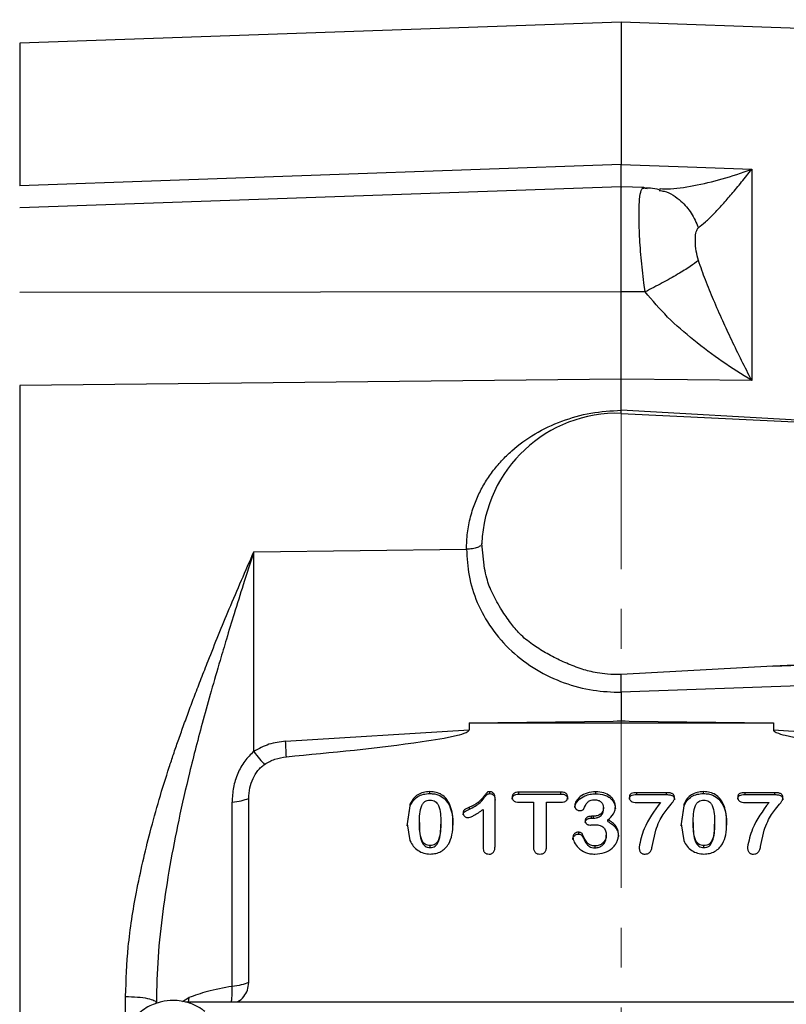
# Model space of a CAD drawing. Header units: inches. Extents: x 0.6 to 16.3, y 0.2 to 11.5.
# Tile 5 of 16: x 3.5 to 5.5, y 6.5 to 9. Entities that reach past the tile are written whole.
import ezdxf

# ---------------------------------------------------------------- set-up
doc = ezdxf.new("R2010")
doc.units = ezdxf.units.IN
doc.header["$MEASUREMENT"] = 0
doc.linetypes.add('CENTERX2', pattern=[0.8, 0.5, -0.1, 0.1, -0.1])
doc.styles.add('SLDTEXTSTYLE0', font='TXT', dxfattribs={"width": 0.75})
doc.dimstyles.new('SLDDIMSTYLE1', dxfattribs={"dimtxt": 0.137795, "dimasz": 0.14, "dimexe": 0, "dimexo": 0.0625, "dimgap": 0.034449, "dimtad": 0, "dimtih": 1, "dimtoh": 1, "dimdec": 1, "dimlfac": 1.5, "dimrnd": 1e-09, "dimzin": 12, "dimdsep": 46, "dimtxsty": 'SLDTEXTSTYLE0', "dimblk1": 'CLOSED', "dimblk2": 'CLOSED', "dimsah": 1, "dimcen": 0.09, "dimadec": 0, "dimazin": 3, "dimtfac": 1, "dimtdec": 1, "dimtofl": 0, "dimtmove": 0, "dimatfit": 3, "dimldrblk": 'CLOSED', "dimfxl": 0, "dimfrac": 2, "dimtolj": 1, "dimtzin": 12, "dimarcsym": 0})
doc.dimstyles.new('SLDDIMSTYLE3', dxfattribs={"dimtxt": 0.137795, "dimasz": 0.14, "dimexe": 0, "dimexo": 0.0625, "dimgap": 0.034449, "dimtad": 0, "dimdec": 1, "dimlfac": 1.5, "dimrnd": 1e-09, "dimzin": 12, "dimdsep": 46, "dimtxsty": 'SLDTEXTSTYLE0', "dimblk1": 'CLOSED', "dimblk2": 'CLOSED', "dimsah": 1, "dimcen": 0.09, "dimadec": 0, "dimazin": 3, "dimtfac": 1, "dimtdec": 1, "dimtofl": 0, "dimtmove": 0, "dimatfit": 3, "dimldrblk": 'CLOSED', "dimfxl": 0, "dimfrac": 2, "dimtolj": 1, "dimtzin": 12, "dimarcsym": 0})

# ---------------------------------------------------------------- blocks, each defined once
blk = doc.blocks.new('_Closed')
at = {"color": 0, "linetype": 'ByBlock', "lineweight": -2}
for p, q in [((-1, 0.166667), (0, 0)), ((-1, 0.166667), (-1, -0.166667)), ((0, 0), (-1, -0.166667)), ((0, 0), (-1, 0))]:
    blk.add_line(p, q, dxfattribs=at)
blk = doc.blocks.new('_D_7')
at = {"color": 7, "linetype": 'Continuous', "lineweight": 0}
for p, q in [((6.5046, 10.0651), (6.4626, 10.0651)), ((6.4626, 10.0651), (6.4626, 9.8464)), ((6.81, 10.0651), (6.852, 10.0651)), ((6.852, 10.0651), (6.852, 9.8464)), ((5.0542, 9.7581), (5.0542, 9.906)), ((8.8595, 8.4378), (8.8595, 9.906)), ((5.0542, 9.8667), (6.3418, 9.8667)), ((8.8595, 9.8667), (6.9729, 9.8667)), ((6.4626, 9.8464), (6.5046, 9.8464)), ((6.852, 9.8464), (6.81, 9.8464))]:
    blk.add_line(p, q, dxfattribs=at)
at = {"color": 7, "linetype": 'Continuous', "lineweight": 18, "xscale": 0.14, "yscale": 0.14}
for p, rotation in [((5.0542, 9.8667), 180.0000020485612), ((8.8595, 9.8667), 2.048561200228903e-06)]:
    blk.add_blockref('_Closed', p, dxfattribs=dict(at, rotation=rotation))
at = {"color": 7, "linetype": 'Continuous', "lineweight": 18, "char_height": 0.1378, "attachment_point": 1, "style": 'SLDTEXTSTYLE0'}
for s, insert in [('145', (6.5046, 10.024)), ('5.7', (6.5301, 9.8178))]:
    blk.add_mtext(s, dxfattribs=dict(at, insert=insert))
blk = doc.blocks.new('_D_8')
at = {"color": 7, "linetype": 'Continuous', "lineweight": 0}
for p, q in [((6.0388, 9.5927), (5.9969, 9.5927)), ((5.9969, 9.5927), (5.9969, 9.3739)), ((6.3443, 9.5927), (6.3863, 9.5927)), ((6.3863, 9.5927), (6.3863, 9.3739)), ((8.0995, 8.4047), (8.0995, 9.4336)), ((5.0542, 9.3942), (5.876, 9.3942)), ((8.0995, 9.3942), (6.5071, 9.3942)), ((5.9969, 9.3739), (6.0388, 9.3739)), ((6.3863, 9.3739), (6.3443, 9.3739))]:
    blk.add_line(p, q, dxfattribs=at)
at = {"color": 7, "linetype": 'Continuous', "lineweight": 18, "xscale": 0.14, "yscale": 0.14, "rotation": 180.0000000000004}
blk.add_blockref('_Closed', (5.0542, 9.3942), dxfattribs=at)
at = {"color": 7, "linetype": 'Continuous', "lineweight": 18, "xscale": 0.14, "yscale": 0.14}
blk.add_blockref('_Closed', (8.0995, 9.3942), dxfattribs=at)
at = {"color": 7, "linetype": 'Continuous', "lineweight": 18, "char_height": 0.1378, "attachment_point": 1, "style": 'SLDTEXTSTYLE0'}
for s, insert in [('116', (6.0388, 9.5516)), ('4.6', (6.0643, 9.3454))]:
    blk.add_mtext(s, dxfattribs=dict(at, insert=insert))
blk = doc.blocks.new('_D_9')
at = {"color": 7, "linetype": 'Continuous', "lineweight": 0}
for p, q in [((4.1717, 9.5927), (4.1297, 9.5927)), ((4.1297, 9.5927), (4.1297, 9.3739)), ((4.3753, 9.5927), (4.4173, 9.5927)), ((4.4173, 9.5927), (4.4173, 9.3739)), ((3.3378, 8.9392), (3.3378, 9.4336)), ((3.3378, 9.3942), (4.0089, 9.3942)), ((5.0542, 9.3942), (4.5382, 9.3942)), ((4.1297, 9.3739), (4.1717, 9.3739)), ((4.4173, 9.3739), (4.3753, 9.3739))]:
    blk.add_line(p, q, dxfattribs=at)
at = {"color": 7, "linetype": 'Continuous', "lineweight": 18, "xscale": 0.14, "yscale": 0.14, "rotation": 180.000000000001}
blk.add_blockref('_Closed', (3.3378, 9.3942), dxfattribs=at)
at = {"color": 7, "linetype": 'Continuous', "lineweight": 18, "xscale": 0.14, "yscale": 0.14}
blk.add_blockref('_Closed', (5.0542, 9.3942), dxfattribs=at)
at = {"color": 7, "linetype": 'Continuous', "lineweight": 18, "char_height": 0.1378, "attachment_point": 1, "style": 'SLDTEXTSTYLE0'}
for s, insert in [('65', (4.1717, 9.5516)), ('2.6', (4.1463, 9.3454))]:
    blk.add_mtext(s, dxfattribs=dict(at, insert=insert))
blk = doc.blocks.new('_D_10')
at = {"color": 7, "linetype": 'Continuous', "lineweight": 0}
for p, q in [((2.8349, 10.0651), (2.7929, 10.0651)), ((2.7929, 10.0651), (2.7929, 9.8464)), ((3.1403, 10.0651), (3.1823, 10.0651)), ((3.1823, 10.0651), (3.1823, 9.8464)), ((1.5989, 7.284), (1.5989, 9.906)), ((5.0542, 9.7581), (5.0542, 9.906)), ((1.5989, 9.8667), (2.6721, 9.8667)), ((5.0542, 9.8667), (3.3032, 9.8667)), ((2.7929, 9.8464), (2.8349, 9.8464)), ((3.1823, 9.8464), (3.1403, 9.8464))]:
    blk.add_line(p, q, dxfattribs=at)
at = {"color": 7, "linetype": 'Continuous', "lineweight": 18, "xscale": 0.14, "yscale": 0.14, "rotation": 180.0000000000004}
blk.add_blockref('_Closed', (1.5989, 9.8667), dxfattribs=at)
at = {"color": 7, "linetype": 'Continuous', "lineweight": 18, "xscale": 0.14, "yscale": 0.14}
blk.add_blockref('_Closed', (5.0542, 9.8667), dxfattribs=at)
at = {"color": 7, "linetype": 'Continuous', "lineweight": 18, "char_height": 0.1378, "attachment_point": 1, "style": 'SLDTEXTSTYLE0'}
for s, insert in [('132', (2.8349, 10.024)), ('5.2', (2.8603, 9.8178))]:
    blk.add_mtext(s, dxfattribs=dict(at, insert=insert))

msp = doc.modelspace()

# ---------------------------------------------------------------- linework, layer by layer
at = {"color": 7, "linetype": 'CENTERX2', "lineweight": 18}
msp.add_line((5.0542, 3.6286), (5.0542, 9.7187), dxfattribs=at)
at = {"color": 7, "linetype": 'Continuous', "lineweight": 25}
for p, q in [((5.0542, 9.0005), (3.5445, 8.9478)), ((7.4153, 8.9181), (5.0542, 9.0005)), ((5.0542, 9.0005), (5.0542, 8.6431)), ((3.5445, 8.9478), (3.5445, 8.5901)), ((5.0542, 8.6431), (3.5445, 8.5901)), ((5.0542, 8.6431), (5.2208, 8.6373)), ((5.2208, 8.6373), (5.3817, 8.6317)), ((5.3817, 8.6317), (5.3817, 8.1013)), ((5.0542, 8.5877), (3.5445, 8.535)), ((5.111, 8.5857), (5.0542, 8.5877)), ((5.0542, 8.324), (5.0542, 8.5877)), ((5.1143, 8.5845), (5.111, 8.5857)), ((5.2463, 8.4834), (5.248, 8.4849)), ((5.1143, 8.3239), (5.111, 8.3468)), ((5.0542, 8.324), (3.5445, 8.3223)), ((5.1143, 8.3239), (5.0542, 8.324)), ((5.0542, 8.1048), (3.5445, 8.0888)), ((5.0542, 8.0271), (5.0542, 8.1048)), ((5.2208, 8.103), (5.0542, 8.1048)), ((5.3817, 8.1013), (5.2208, 8.103)), ((3.5445, 8.0888), (3.5445, 5.8056)), ((5.0541, 8.0193), (5.0542, 8.0271)), ((5.0542, 8.0191), (6.9008, 7.9288)), ((4.7044, 7.6925), (4.703, 7.6899)), ((4.711, 7.6299), (4.7044, 7.6926)), ((4.132, 7.6715), (4.6658, 7.6782)), ((4.132, 7.171), (4.132, 7.6715)), ((6.9008, 7.4564), (5.4346, 7.3847)), ((5.4346, 7.3847), (5.9756, 7.4044)), ((5.4346, 7.3847), (5.0539, 7.3639)), ((5.9763, 7.3528), (5.0542, 7.3192)), ((5.0542, 7.3192), (5.0542, 7.2483)), ((4.6723, 7.2426), (5.0343, 7.2471)), ((4.6723, 7.2426), (4.6723, 7.2249)), ((4.6723, 7.2426), (5.436, 7.2426)), ((5.0343, 7.2471), (5.0542, 7.2483)), ((5.0343, 7.2471), (5.0542, 7.2474)), ((5.0542, 7.2483), (5.074, 7.2471)), ((5.0542, 7.2474), (5.0542, 7.2483)), ((5.0542, 7.2474), (5.074, 7.2471)), ((5.074, 7.2471), (5.436, 7.2426)), ((5.436, 7.2426), (5.436, 7.2249)), ((4.2119, 7.1966), (4.6723, 7.2249)), ((5.436, 7.2249), (5.8964, 7.1966)), ((4.5738, 7.0653), (4.5738, 7.0701)), ((4.7246, 7.065), (4.7246, 7.0698)), ((4.9029, 7.0689), (4.7974, 7.0689)), ((4.7974, 7.0641), (4.7974, 7.0689)), ((4.9029, 7.0641), (4.9029, 7.0689)), ((4.9907, 7.0648), (4.9907, 7.0696)), ((5.1677, 7.0674), (5.0932, 7.0674)), ((5.0932, 7.0626), (5.0932, 7.0674)), ((5.1677, 7.0626), (5.1677, 7.0674)), ((5.2609, 7.0653), (5.2609, 7.0701)), ((5.4397, 7.0674), (5.3653, 7.0674)), ((5.3653, 7.0626), (5.3653, 7.0674)), ((5.4397, 7.0626), (5.4397, 7.0674)), ((4.0775, 6.5814), (4.0775, 7.0436)), ((4.1194, 6.591), (4.1194, 7.0532)), ((4.7376, 6.9343), (4.7376, 7.0538)), ((4.7974, 7.0641), (4.9029, 7.0641)), ((4.7974, 7.0433), (4.8336, 7.0433)), ((4.8336, 7.0433), (4.8336, 6.9321)), ((4.8667, 6.9321), (4.8667, 7.0433)), ((4.8667, 7.0433), (4.9029, 7.0433)), ((5.0932, 7.0626), (5.1677, 7.0626)), ((5.0932, 7.0429), (5.1531, 7.0429)), ((5.3653, 7.0626), (5.4397, 7.0626)), ((5.3653, 7.0429), (5.4251, 7.0429)), ((4.5247, 7.0393), (4.5173, 6.9892)), ((4.5173, 6.9844), (4.5247, 7.0345)), ((4.5247, 7.0345), (4.5247, 7.0393)), ((4.6232, 7.0349), (4.6232, 7.0396)), ((4.6733, 7.0259), (4.6733, 7.0307)), ((4.7073, 7.0252), (4.7073, 6.9302)), ((5.0096, 7.0253), (5.0096, 7.0301)), ((5.2118, 7.0393), (5.2044, 6.9892)), ((5.2044, 6.9844), (5.2118, 7.0345)), ((5.2118, 7.0345), (5.2118, 7.0393)), ((5.3103, 7.0349), (5.3103, 7.0396)), ((4.548, 6.9922), (4.548, 6.9874)), ((4.6011, 6.993), (4.6011, 6.9883)), ((4.9843, 7.0083), (4.9798, 7.0083)), ((4.9798, 7.0035), (4.9798, 7.0083)), ((4.9798, 7.0035), (4.9843, 7.0035)), ((4.9843, 7.0035), (4.9843, 7.0083)), ((5.0205, 6.9948), (5.0205, 6.9996)), ((5.2351, 6.9922), (5.2351, 6.9874)), ((5.2882, 6.993), (5.2882, 6.9883)), ((4.5173, 6.9892), (4.524, 6.9473)), ((4.9475, 6.9635), (4.9475, 6.9683)), ((5.132, 6.9321), (5.1407, 6.9731)), ((5.2044, 6.9892), (5.2111, 6.9473)), ((5.404, 6.9321), (5.4127, 6.9731)), ((4.9573, 6.9576), (4.9573, 6.9624)), ((5.0167, 6.9562), (5.0167, 6.9609)), ((4.5745, 6.9298), (4.5745, 6.9346)), ((4.9885, 6.929), (4.9885, 6.9338)), ((5.2616, 6.9298), (5.2616, 6.9346)), ((6.1476, 6.5421), (3.9606, 6.5421))]:
    msp.add_line(p, q, dxfattribs=at)
at = {"color": 8, "linetype": 'Continuous', "lineweight": 25}
for p, q in [((5.1143, 8.5845), (5.1197, 8.5836)), ((5.9639, 7.9746), (5.0542, 8.0271)), ((3.8103, 6.5038), (3.8103, 6.556)), ((3.9531, 6.5439), (3.9689, 6.5532)), ((3.9689, 6.5532), (3.9676, 6.5421))]:
    msp.add_line(p, q, dxfattribs=at)
at = {"color": 7, "linetype": 'Continuous', "lineweight": 25}
msp.add_arc((5.044, 7.6794), 0.3399, 88.286, 177.7792, dxfattribs=at)
for points, knots in [([(5.0542, 8.5863), (5.0542, 8.5862), (5.0542, 8.5856), (5.0542, 8.5946), (5.0542, 8.6128), (5.0542, 8.633), (5.0542, 8.6431)], [0, 0, 0, 0, 0.0793171, 0.3862007, 0.6930893, 1, 1, 1, 1]), ([(5.248, 8.4849), (5.2537, 8.4895), (5.2657, 8.499), (5.2863, 8.5193), (5.3084, 8.5429), (5.332, 8.57), (5.3564, 8.5993), (5.3733, 8.6209), (5.3817, 8.6317)], [0, 0, 0, 0, 0.1486331, 0.3078873, 0.4785515, 0.6434185, 0.8214681, 1, 1, 1, 1]), ([(5.111, 8.3468), (5.1085, 8.3679), (5.1033, 8.4113), (5.0997, 8.4712), (5.0985, 8.5214), (5.1, 8.558), (5.1038, 8.5815), (5.1086, 8.5843), (5.111, 8.5857)], [0, 0, 0, 0, 0.169429, 0.348501, 0.514024, 0.677625, 0.839536, 1, 1, 1, 1]), ([(5.1496, 8.5801), (5.1421, 8.5817), (5.1263, 8.5849), (5.1126, 8.5837), (5.1055, 8.583)], [0, 0, 0, 0, 0.479904, 1, 1, 1, 1]), ([(5.1537, 8.5818), (5.1516, 8.5816), (5.1487, 8.5813), (5.1493, 8.5808), (5.1494, 8.5807)], [0, 0, 0, 0, 0.74825, 1, 1, 1, 1]), ([(5.248, 8.4026), (5.2459, 8.4105), (5.2414, 8.428), (5.24, 8.4514), (5.2406, 8.4717), (5.2445, 8.4797), (5.2463, 8.4834)], [0, 0, 0, 0, 0.223044, 0.490182, 0.763245, 1, 1, 1, 1]), ([(5.248, 8.4026), (5.2417, 8.3978), (5.2291, 8.3881), (5.1968, 8.3683), (5.1578, 8.3462), (5.1288, 8.3314), (5.1143, 8.3239)], [0, 0, 0, 0, 0.2500574, 0.5, 0.7499426, 1, 1, 1, 1]), ([(5.3817, 8.1013), (5.3733, 8.1179), (5.3564, 8.1512), (5.332, 8.2013), (5.3084, 8.2519), (5.2863, 8.3021), (5.2657, 8.3522), (5.2537, 8.3862), (5.248, 8.4026)], [0, 0, 0, 0, 0.178529, 0.356578, 0.521448, 0.69211, 0.851366, 1, 1, 1, 1]), ([(5.0542, 8.1048), (5.0542, 8.1212), (5.0542, 8.1541), (5.0542, 8.2091), (5.0542, 8.2662), (5.0542, 8.3048), (5.0542, 8.324)], [0, 0, 0, 0, 0.250013, 0.500008, 0.749999, 1, 1, 1, 1]), ([(5.3817, 8.1013), (5.3569, 8.1169), (5.3076, 8.1481), (5.2365, 8.2013), (5.1698, 8.2583), (5.1325, 8.3024), (5.1143, 8.3239)], [0, 0, 0, 0, 0.257954, 0.513511, 0.761782, 1, 1, 1, 1]), ([(4.6658, 7.6782), (4.6663, 7.6919), (4.6673, 7.7192), (4.674, 7.7529), (4.6815, 7.7784), (4.6881, 7.7964), (4.6973, 7.8181), (4.711, 7.8441), (4.7307, 7.8732), (4.7534, 7.9005), (4.7875, 7.9338), (4.8368, 7.9696), (4.9044, 8.0014), (4.9779, 8.0222), (5.0287, 8.0255), (5.0542, 8.0271)], [0, 0, 0, 0, 0.072776, 0.145649, 0.183213, 0.215312, 0.248031, 0.309743, 0.372393, 0.434761, 0.497183, 0.622104, 0.748105, 0.873985, 1, 1, 1, 1]), ([(3.8103, 6.556), (3.8118, 6.5975), (3.8148, 6.6849), (3.837, 6.8232), (3.8716, 6.9741), (3.9056, 7.0886), (3.9307, 7.1643), (3.9424, 7.1983), (3.9553, 7.2344), (3.9692, 7.2725), (3.9842, 7.3126), (4.0004, 7.3547), (4.0289, 7.4274), (4.0725, 7.5344), (4.1114, 7.624), (4.132, 7.6715)], [0, 0, 0, 0, 0.106746, 0.224896, 0.355323, 0.498693, 0.527251, 0.557806, 0.590361, 0.62492, 0.661487, 0.700065, 0.740657, 0.862677, 1, 1, 1, 1]), ([(4.132, 7.6715), (4.1232, 7.6441), (4.1067, 7.5927), (4.0837, 7.5196), (4.0643, 7.4562), (4.045, 7.3917), (4.0254, 7.3241), (4.0052, 7.2516), (3.9871, 7.1832), (3.9661, 7.0996), (3.9435, 7.0008), (3.9207, 6.8846), (3.9029, 6.77), (3.8903, 6.655), (3.8884, 6.5786), (3.8875, 6.5404)], [0, 0, 0, 0, 0.077241, 0.14502, 0.203338, 0.252194, 0.321591, 0.38669, 0.447492, 0.503999, 0.608185, 0.706668, 0.80564, 0.902859, 1, 1, 1, 1]), ([(4.6658, 7.6782), (4.6671, 7.656), (4.6697, 7.6105), (4.6912, 7.543), (4.7271, 7.4784), (4.7775, 7.4209), (4.8396, 7.3744), (4.9092, 7.3416), (4.9816, 7.3221), (5.0304, 7.3201), (5.0542, 7.3192)], [0, 0, 0, 0, 0.11652, 0.239992, 0.368582, 0.499903, 0.63124, 0.759875, 0.883411, 1, 1, 1, 1]), ([(5.0539, 7.3636), (5.0424, 7.3638), (5.0223, 7.364), (4.9955, 7.3676), (4.9744, 7.3718), (4.9551, 7.3774), (4.9302, 7.3866), (4.899, 7.3998), (4.8639, 7.418), (4.8302, 7.4396), (4.7999, 7.4637), (4.7757, 7.494), (4.757, 7.5212), (4.7421, 7.5458), (4.7315, 7.5659), (4.7229, 7.5856), (4.7161, 7.607), (4.7128, 7.6218), (4.711, 7.6299)], [0, 0, 0, 0, 0.0710973, 0.1252294, 0.1676678, 0.2053636, 0.2503402, 0.3341288, 0.418068, 0.4996141, 0.5878342, 0.6639424, 0.7500812, 0.8032929, 0.8521346, 0.8991267, 0.9446831, 1, 1, 1, 1]), ([(5.0542, 7.3192), (5.0541, 7.323), (5.054, 7.3309), (5.0539, 7.3435), (5.0538, 7.3552), (5.0539, 7.3611), (5.0539, 7.3639)], [0, 0, 0, 0, 0.240908, 0.500322, 0.756906, 1, 1, 1, 1]), ([(4.2139, 7.1576), (4.3277, 7.1684), (4.4713, 7.182), (4.6216, 7.2056), (4.66, 7.2159), (4.6696, 7.2207), (4.6717, 7.223), (4.6723, 7.2241), (4.6723, 7.2246), (4.6723, 7.2249)], [0, 0, 0, 0, 0.73527, 0.927818, 0.977745, 0.991719, 0.996359, 0.998259, 1, 1, 1, 1]), ([(5.436, 7.2249), (5.436, 7.2246), (5.4361, 7.2241), (5.4366, 7.223), (5.4388, 7.2207), (5.4483, 7.2159), (5.4867, 7.2056), (5.637, 7.182), (5.7806, 7.1684), (5.8945, 7.1576)], [0, 0, 0, 0, 0.001741, 0.003641, 0.008281, 0.022255, 0.072182, 0.26473, 1, 1, 1, 1]), ([(4.2119, 7.1966), (4.1977, 7.1948), (4.1693, 7.1912), (4.1444, 7.1777), (4.132, 7.171)], [0, 0, 0, 0, 0.500024, 1, 1, 1, 1]), ([(4.132, 7.171), (4.124, 7.1631), (4.1074, 7.1469), (4.0908, 7.1153), (4.0796, 7.0803), (4.0782, 7.0559), (4.0775, 7.0436)], [0, 0, 0, 0, 0.231235, 0.47735, 0.734686, 1, 1, 1, 1]), ([(4.132, 7.171), (4.137, 7.1642), (4.1471, 7.1507), (4.1551, 7.1425), (4.1592, 7.1385)], [0, 0, 0, 0, 0.500116, 1, 1, 1, 1]), ([(4.1592, 7.1385), (4.1676, 7.1433), (4.1845, 7.1531), (4.2041, 7.1561), (4.2139, 7.1576)], [0, 0, 0, 0, 0.499962, 1, 1, 1, 1]), ([(4.1193, 7.0532), (4.1198, 7.0619), (4.1208, 7.079), (4.1291, 7.1027), (4.1395, 7.1201), (4.1488, 7.1302), (4.1542, 7.1349), (4.1571, 7.137), (4.1586, 7.1381), (4.159, 7.1384), (4.1592, 7.1385)], [0, 0, 0, 0, 0.272222, 0.530397, 0.77184, 0.886373, 0.943225, 0.985855, 0.995024, 1, 1, 1, 1]), ([(4.5738, 7.0701), (4.5683, 7.0697), (4.5578, 7.0691), (4.5434, 7.0628), (4.5317, 7.0528), (4.5271, 7.0439), (4.5247, 7.0393)], [0, 0, 0, 0, 0.259733, 0.500065, 0.740209, 1, 1, 1, 1]), ([(4.5247, 7.0345), (4.5271, 7.0391), (4.5317, 7.048), (4.5434, 7.0581), (4.5578, 7.0643), (4.5683, 7.0649), (4.5738, 7.0653)], [0, 0, 0, 0, 0.259903, 0.500082, 0.740157, 1, 1, 1, 1]), ([(4.6232, 7.0396), (4.6206, 7.0442), (4.6157, 7.0529), (4.6039, 7.0629), (4.5897, 7.0691), (4.5792, 7.0697), (4.5738, 7.0701)], [0, 0, 0, 0, 0.262944, 0.502785, 0.74319, 1, 1, 1, 1]), ([(4.5738, 7.0653), (4.5779, 7.0651), (4.5859, 7.0647), (4.5994, 7.0606), (4.6136, 7.0512), (4.6199, 7.0405), (4.6232, 7.0349)], [0, 0, 0, 0, 0.195927, 0.37919, 0.675676, 1, 1, 1, 1]), ([(4.7246, 7.0698), (4.7231, 7.0698), (4.721, 7.0697), (4.7186, 7.0689), (4.7165, 7.0673), (4.7137, 7.0635), (4.7068, 7.0548), (4.6948, 7.0412), (4.6808, 7.0344), (4.6733, 7.0307)], [0, 0, 0, 0, 0.065831, 0.09088, 0.112224, 0.18139, 0.31076, 0.624943, 1, 1, 1, 1]), ([(4.7376, 7.0538), (4.7375, 7.056), (4.7373, 7.0602), (4.7349, 7.0648), (4.7323, 7.0675), (4.73, 7.0688), (4.7274, 7.0697), (4.7255, 7.0698), (4.7246, 7.0698)], [0, 0, 0, 0, 0.297933, 0.548323, 0.662981, 0.772252, 0.882517, 1, 1, 1, 1]), ([(4.7974, 7.0689), (4.7949, 7.0687), (4.7915, 7.0686), (4.7873, 7.067), (4.7849, 7.0655), (4.7829, 7.0636), (4.7815, 7.0614), (4.7807, 7.0588), (4.7806, 7.057), (4.7806, 7.0561)], [0, 0, 0, 0, 0.295736, 0.422285, 0.540328, 0.652678, 0.762832, 0.87679, 1, 1, 1, 1]), ([(4.9198, 7.0561), (4.9197, 7.0578), (4.9194, 7.0604), (4.9176, 7.0634), (4.9157, 7.0654), (4.9133, 7.067), (4.9091, 7.0686), (4.9054, 7.0687), (4.9029, 7.0689)], [0, 0, 0, 0, 0.2277164, 0.335919, 0.4467931, 0.5636177, 0.6914758, 1, 1, 1, 1]), ([(4.9907, 7.0696), (4.9831, 7.069), (4.969, 7.068), (4.9516, 7.059), (4.9423, 7.0489), (4.9383, 7.0406), (4.9379, 7.0366), (4.9377, 7.0347)], [0, 0, 0, 0, 0.319783, 0.59199, 0.81823, 0.914479, 1, 1, 1, 1]), ([(5.0394, 7.0319), (5.0393, 7.0345), (5.039, 7.0396), (5.0363, 7.0469), (5.0321, 7.0535), (5.0241, 7.0611), (5.0101, 7.0683), (4.9974, 7.0691), (4.9907, 7.0696)], [0, 0, 0, 0, 0.117385, 0.231573, 0.34588, 0.464155, 0.715758, 1, 1, 1, 1]), ([(5.0932, 7.0674), (5.0906, 7.0673), (5.086, 7.0672), (5.0805, 7.066), (5.0772, 7.064), (5.0757, 7.0619), (5.0747, 7.0592), (5.0746, 7.0571), (5.0746, 7.0561)], [0, 0, 0, 0, 0.305757, 0.54454, 0.645827, 0.748383, 0.863677, 1, 1, 1, 1]), ([(5.188, 7.0539), (5.1879, 7.055), (5.1878, 7.0571), (5.1869, 7.0601), (5.1854, 7.0625), (5.1832, 7.0644), (5.1803, 7.0658), (5.1751, 7.0672), (5.1708, 7.0673), (5.1677, 7.0674)], [0, 0, 0, 0, 0.12618, 0.237282, 0.339087, 0.439004, 0.548012, 0.675696, 1, 1, 1, 1]), ([(5.2609, 7.0701), (5.2554, 7.0697), (5.2449, 7.0691), (5.2305, 7.0628), (5.2188, 7.0528), (5.2142, 7.0439), (5.2118, 7.0393)], [0, 0, 0, 0, 0.259733, 0.500065, 0.740209, 1, 1, 1, 1]), ([(5.2118, 7.0345), (5.2142, 7.0391), (5.2188, 7.048), (5.2305, 7.0581), (5.2449, 7.0643), (5.2554, 7.0649), (5.2609, 7.0653)], [0, 0, 0, 0, 0.2599028, 0.5000825, 0.740157, 1, 1, 1, 1]), ([(5.3103, 7.0396), (5.3077, 7.0442), (5.3027, 7.0529), (5.291, 7.0629), (5.2768, 7.0691), (5.2663, 7.0697), (5.2609, 7.0701)], [0, 0, 0, 0, 0.262944, 0.502785, 0.74319, 1, 1, 1, 1]), ([(5.2609, 7.0653), (5.265, 7.0651), (5.273, 7.0647), (5.2865, 7.0606), (5.3007, 7.0512), (5.307, 7.0405), (5.3103, 7.0349)], [0, 0, 0, 0, 0.195927, 0.37919, 0.675676, 1, 1, 1, 1]), ([(5.3653, 7.0674), (5.3626, 7.0673), (5.358, 7.0672), (5.3525, 7.066), (5.3493, 7.064), (5.3477, 7.0619), (5.3468, 7.0592), (5.3467, 7.0571), (5.3466, 7.0561)], [0, 0, 0, 0, 0.305757, 0.54454, 0.645827, 0.748383, 0.863677, 1, 1, 1, 1]), ([(5.46, 7.0539), (5.46, 7.055), (5.4599, 7.0571), (5.459, 7.0601), (5.4575, 7.0625), (5.4553, 7.0644), (5.4524, 7.0658), (5.4472, 7.0672), (5.4428, 7.0673), (5.4397, 7.0674)], [0, 0, 0, 0, 0.12618, 0.237282, 0.339087, 0.439004, 0.548012, 0.675696, 1, 1, 1, 1]), ([(4.0775, 7.0436), (4.0855, 7.0446), (4.1016, 7.0466), (4.1135, 7.051), (4.1194, 7.0532)], [0, 0, 0, 0, 0.4999987, 1, 1, 1, 1]), ([(4.548, 6.9922), (4.5479, 7.007), (4.5478, 7.0241), (4.5567, 7.0411), (4.5614, 7.0457), (4.5675, 7.0485), (4.5719, 7.0488), (4.5742, 7.0489)], [0, 0, 0, 0, 0.630876, 0.731076, 0.819834, 0.906222, 1, 1, 1, 1]), ([(4.5742, 7.0489), (4.5766, 7.0488), (4.5812, 7.0485), (4.5874, 7.0457), (4.5922, 7.0411), (4.6013, 7.0245), (4.6012, 7.0076), (4.6011, 6.993)], [0, 0, 0, 0, 0.098583, 0.187372, 0.27575, 0.378891, 1, 1, 1, 1]), ([(4.6733, 7.0259), (4.6828, 7.0309), (4.6994, 7.0396), (4.711, 7.0553), (4.7167, 7.0626), (4.7185, 7.0641), (4.721, 7.0649), (4.7231, 7.065), (4.7246, 7.065)], [0, 0, 0, 0, 0.476188, 0.8308566, 0.8866704, 0.9048849, 0.9350447, 1, 1, 1, 1]), ([(4.7246, 7.065), (4.7263, 7.0649), (4.7287, 7.0647), (4.7316, 7.0631), (4.7336, 7.0615), (4.7354, 7.0592), (4.7373, 7.055), (4.7375, 7.0515), (4.7376, 7.049)], [0, 0, 0, 0, 0.204734, 0.302495, 0.402966, 0.53506, 0.675051, 1, 1, 1, 1]), ([(4.7806, 7.0513), (4.7807, 7.0529), (4.7809, 7.0553), (4.7825, 7.0581), (4.7841, 7.0601), (4.7865, 7.0618), (4.7909, 7.0637), (4.7947, 7.0639), (4.7974, 7.0641)], [0, 0, 0, 0, 0.21304, 0.311914, 0.410894, 0.539977, 0.677146, 1, 1, 1, 1]), ([(4.7806, 7.0561), (4.7807, 7.0543), (4.781, 7.0516), (4.7828, 7.0486), (4.7847, 7.0467), (4.7871, 7.0451), (4.7913, 7.0435), (4.7949, 7.0434), (4.7974, 7.0433)], [0, 0, 0, 0, 0.231706, 0.340424, 0.451074, 0.567355, 0.69442, 1, 1, 1, 1]), ([(4.9029, 7.0641), (4.9058, 7.0639), (4.9098, 7.0637), (4.9143, 7.0616), (4.9171, 7.0594), (4.9194, 7.0559), (4.9197, 7.0528), (4.9198, 7.0513)], [0, 0, 0, 0, 0.351167, 0.48114, 0.607126, 0.797339, 1, 1, 1, 1]), ([(4.9029, 7.0433), (4.9054, 7.0434), (4.909, 7.0435), (4.9132, 7.0451), (4.9157, 7.0467), (4.9175, 7.0486), (4.9194, 7.0516), (4.9197, 7.0543), (4.9198, 7.0561)], [0, 0, 0, 0, 0.304735, 0.432184, 0.549218, 0.660036, 0.768681, 1, 1, 1, 1]), ([(4.9377, 7.0299), (4.9378, 7.0316), (4.9381, 7.0352), (4.9411, 7.0419), (4.9482, 7.0513), (4.9608, 7.0594), (4.9762, 7.0641), (4.9857, 7.0646), (4.9907, 7.0648)], [0, 0, 0, 0, 0.076947, 0.162001, 0.322259, 0.595571, 0.791423, 1, 1, 1, 1]), ([(4.9603, 7.027), (4.9627, 7.0328), (4.9656, 7.0398), (4.9724, 7.0461), (4.9784, 7.0491), (4.9838, 7.0494), (4.9876, 7.0497)], [0, 0, 0, 0, 0.495092, 0.599393, 0.7153, 1, 1, 1, 1]), ([(4.9876, 7.0497), (4.9907, 7.0494), (4.9952, 7.0491), (5.0005, 7.0465), (5.0047, 7.0432), (5.0087, 7.0377), (5.0093, 7.0326), (5.0096, 7.0301)], [0, 0, 0, 0, 0.271425, 0.396173, 0.520868, 0.760631, 1, 1, 1, 1]), ([(4.9907, 7.0648), (4.998, 7.0643), (5.0094, 7.0634), (5.022, 7.0573), (5.0292, 7.0518), (5.0346, 7.0453), (5.0387, 7.037), (5.0392, 7.0305), (5.0394, 7.0271)], [0, 0, 0, 0, 0.307697, 0.477919, 0.593167, 0.703865, 0.849393, 1, 1, 1, 1]), ([(5.0746, 7.0513), (5.0746, 7.0523), (5.0747, 7.0542), (5.0755, 7.0568), (5.0769, 7.0589), (5.08, 7.0611), (5.0857, 7.0624), (5.0906, 7.0625), (5.0932, 7.0626)], [0, 0, 0, 0, 0.128264, 0.237656, 0.33463, 0.428247, 0.689442, 1, 1, 1, 1]), ([(5.0746, 7.0561), (5.0746, 7.055), (5.0747, 7.053), (5.0756, 7.0502), (5.0771, 7.0478), (5.0801, 7.0452), (5.0856, 7.0432), (5.0905, 7.043), (5.0932, 7.0429)], [0, 0, 0, 0, 0.127454, 0.241374, 0.347669, 0.453532, 0.692037, 1, 1, 1, 1]), ([(5.1531, 7.0429), (5.1372, 7.0216), (5.1115, 6.9871), (5.1024, 6.9463), (5.0989, 6.9308)], [0, 0, 0, 0, 0.619417, 1, 1, 1, 1]), ([(5.1407, 6.9731), (5.1434, 6.9807), (5.1485, 6.9945), (5.1588, 7.0121), (5.17, 7.0275), (5.18, 7.0389), (5.186, 7.0473), (5.1877, 7.0513), (5.1879, 7.0531), (5.188, 7.0539)], [0, 0, 0, 0, 0.2576312, 0.4704578, 0.6466313, 0.8617283, 0.9432493, 0.9743152, 1, 1, 1, 1]), ([(5.1677, 7.0626), (5.1709, 7.0625), (5.1754, 7.0624), (5.1807, 7.0609), (5.1836, 7.0594), (5.1856, 7.0575), (5.1876, 7.0541), (5.1878, 7.0512), (5.188, 7.0491)], [0, 0, 0, 0, 0.336117, 0.467141, 0.578578, 0.673908, 0.772055, 1, 1, 1, 1]), ([(5.2351, 6.9922), (5.235, 7.007), (5.2349, 7.0241), (5.2438, 7.0411), (5.2485, 7.0457), (5.2546, 7.0485), (5.259, 7.0488), (5.2613, 7.0489)], [0, 0, 0, 0, 0.630876, 0.731076, 0.819834, 0.906222, 1, 1, 1, 1]), ([(5.2613, 7.0489), (5.2637, 7.0488), (5.2683, 7.0485), (5.2745, 7.0457), (5.2793, 7.0411), (5.2884, 7.0245), (5.2883, 7.0076), (5.2882, 6.993)], [0, 0, 0, 0, 0.0985825, 0.1873718, 0.2757504, 0.3788912, 1, 1, 1, 1]), ([(5.3466, 7.0513), (5.3467, 7.0523), (5.3468, 7.0542), (5.3476, 7.0568), (5.3489, 7.0589), (5.352, 7.0611), (5.3577, 7.0624), (5.3626, 7.0625), (5.3653, 7.0626)], [0, 0, 0, 0, 0.128264, 0.237656, 0.33463, 0.428247, 0.689442, 1, 1, 1, 1]), ([(5.3466, 7.0561), (5.3467, 7.055), (5.3468, 7.053), (5.3477, 7.0502), (5.3492, 7.0478), (5.3521, 7.0452), (5.3577, 7.0432), (5.3625, 7.043), (5.3653, 7.0429)], [0, 0, 0, 0, 0.127454, 0.241374, 0.347669, 0.453532, 0.692037, 1, 1, 1, 1]), ([(5.4251, 7.0429), (5.4092, 7.0216), (5.3835, 6.9871), (5.3744, 6.9463), (5.3709, 6.9308)], [0, 0, 0, 0, 0.619417, 1, 1, 1, 1]), ([(5.4127, 6.9731), (5.4155, 6.9807), (5.4205, 6.9945), (5.4308, 7.0121), (5.4421, 7.0275), (5.452, 7.0389), (5.458, 7.0473), (5.4598, 7.0513), (5.46, 7.0531), (5.46, 7.0539)], [0, 0, 0, 0, 0.257631, 0.470458, 0.646631, 0.861728, 0.943249, 0.974315, 1, 1, 1, 1]), ([(5.4397, 7.0626), (5.443, 7.0625), (5.4474, 7.0624), (5.4528, 7.0609), (5.4556, 7.0594), (5.4577, 7.0575), (5.4597, 7.0541), (5.4599, 7.0512), (5.46, 7.0491)], [0, 0, 0, 0, 0.336117, 0.467141, 0.578578, 0.673908, 0.772055, 1, 1, 1, 1]), ([(4.6317, 6.991), (4.6316, 7.0004), (4.6314, 7.017), (4.6257, 7.0328), (4.6232, 7.0396)], [0, 0, 0, 0, 0.564535, 1, 1, 1, 1]), ([(4.6232, 7.0349), (4.6257, 7.028), (4.6314, 7.0123), (4.6316, 6.9956), (4.6317, 6.9862)], [0, 0, 0, 0, 0.435601, 1, 1, 1, 1]), ([(4.6733, 7.0307), (4.6688, 7.0289), (4.6636, 7.0268), (4.659, 7.0228), (4.6574, 7.0202), (4.6572, 7.0179), (4.6571, 7.0163)], [0, 0, 0, 0, 0.604463, 0.696155, 0.788954, 1, 1, 1, 1]), ([(4.6571, 7.0116), (4.6572, 7.0131), (4.6574, 7.0154), (4.659, 7.018), (4.6636, 7.022), (4.6688, 7.0241), (4.6733, 7.0259)], [0, 0, 0, 0, 0.210704, 0.30359, 0.395484, 1, 1, 1, 1]), ([(4.6571, 7.0163), (4.6573, 7.0149), (4.6576, 7.0119), (4.6605, 7.0081), (4.6637, 7.0058), (4.6667, 7.0049), (4.6682, 7.0048), (4.669, 7.0048)], [0, 0, 0, 0, 0.250077, 0.506967, 0.758575, 0.878069, 1, 1, 1, 1]), ([(4.669, 7.0048), (4.671, 7.0051), (4.6762, 7.006), (4.6893, 7.0128), (4.6995, 7.0198), (4.7073, 7.0252)], [0, 0, 0, 0, 0.140467, 0.350882, 1, 1, 1, 1]), ([(4.9377, 7.0347), (4.9378, 7.033), (4.9381, 7.0305), (4.9397, 7.0275), (4.9418, 7.0252), (4.9445, 7.0234), (4.9474, 7.0225), (4.9488, 7.0224), (4.9496, 7.0224)], [0, 0, 0, 0, 0.277755, 0.406604, 0.535941, 0.776145, 0.887959, 1, 1, 1, 1]), ([(4.9496, 7.0224), (4.9508, 7.0224), (4.9531, 7.0225), (4.9563, 7.0234), (4.9584, 7.0246), (4.9597, 7.0259), (4.9601, 7.0266), (4.9603, 7.027)], [0, 0, 0, 0, 0.2947417, 0.5598793, 0.7910366, 0.8964297, 1, 1, 1, 1]), ([(5.0096, 7.0301), (5.0095, 7.0284), (5.0093, 7.0252), (5.0079, 7.0207), (5.0055, 7.0169), (5.0011, 7.0127), (4.994, 7.009), (4.9876, 7.0085), (4.9843, 7.0083)], [0, 0, 0, 0, 0.139171, 0.265713, 0.385766, 0.506466, 0.747667, 1, 1, 1, 1]), ([(4.9843, 7.0035), (4.987, 7.0036), (4.9921, 7.0039), (4.9987, 7.0066), (5.0038, 7.0101), (5.0072, 7.0144), (5.0092, 7.0196), (5.0094, 7.0234), (5.0096, 7.0253)], [0, 0, 0, 0, 0.203367, 0.39611, 0.548492, 0.689544, 0.836345, 1, 1, 1, 1]), ([(5.0205, 6.9996), (5.0257, 7.004), (5.0333, 7.0105), (5.0388, 7.0224), (5.0392, 7.0287), (5.0394, 7.0319)], [0, 0, 0, 0, 0.511327, 0.744649, 1, 1, 1, 1]), ([(5.3188, 6.991), (5.3187, 7.0004), (5.3185, 7.017), (5.3128, 7.0328), (5.3103, 7.0396)], [0, 0, 0, 0, 0.564535, 1, 1, 1, 1]), ([(5.3103, 7.0349), (5.3128, 7.028), (5.3185, 7.0123), (5.3187, 6.9956), (5.3188, 6.9862)], [0, 0, 0, 0, 0.435601, 1, 1, 1, 1]), ([(4.5745, 6.9346), (4.5721, 6.9348), (4.5677, 6.9351), (4.5616, 6.938), (4.5568, 6.9428), (4.5477, 6.9599), (4.5478, 6.9773), (4.548, 6.9922)], [0, 0, 0, 0, 0.093757, 0.1799272, 0.2682147, 0.3714343, 1, 1, 1, 1]), ([(4.6011, 6.993), (4.6013, 6.978), (4.6015, 6.9605), (4.5925, 6.9431), (4.5877, 6.9381), (4.5815, 6.9351), (4.5769, 6.9348), (4.5745, 6.9346)], [0, 0, 0, 0, 0.624426, 0.728797, 0.817035, 0.904355, 1, 1, 1, 1]), ([(4.9798, 7.0083), (4.9774, 7.0082), (4.9741, 7.008), (4.9701, 7.0066), (4.9678, 7.0053), (4.966, 7.0036), (4.9647, 7.0017), (4.9639, 6.9995), (4.9638, 6.9979), (4.9638, 6.9971)], [0, 0, 0, 0, 0.314013, 0.444845, 0.563862, 0.674453, 0.780199, 0.886845, 1, 1, 1, 1]), ([(4.9638, 6.9924), (4.9639, 6.9937), (4.9642, 6.9964), (4.9664, 6.9994), (4.9689, 7.0013), (4.9732, 7.0032), (4.977, 7.0033), (4.9798, 7.0035)], [0, 0, 0, 0, 0.191302, 0.374836, 0.498364, 0.627325, 1, 1, 1, 1]), ([(4.9638, 6.9971), (4.9639, 6.9956), (4.9641, 6.9933), (4.9656, 6.9907), (4.9671, 6.9891), (4.969, 6.9878), (4.9721, 6.9866), (4.9748, 6.9864), (4.9767, 6.9863)], [0, 0, 0, 0, 0.250412, 0.364556, 0.47815, 0.593628, 0.715983, 1, 1, 1, 1]), ([(5.0473, 6.9623), (5.047, 6.9661), (5.0464, 6.9735), (5.0409, 6.9839), (5.0322, 6.9929), (5.0246, 6.9973), (5.0205, 6.9996)], [0, 0, 0, 0, 0.239833, 0.472821, 0.720214, 1, 1, 1, 1]), ([(5.0205, 6.9948), (5.0246, 6.9925), (5.0322, 6.9882), (5.0409, 6.9792), (5.0464, 6.9688), (5.047, 6.9613), (5.0473, 6.9575)], [0, 0, 0, 0, 0.2797436, 0.5271444, 0.7601597, 1, 1, 1, 1]), ([(5.2616, 6.9346), (5.2592, 6.9348), (5.2547, 6.9351), (5.2487, 6.938), (5.2439, 6.9428), (5.2348, 6.9599), (5.2349, 6.9773), (5.2351, 6.9922)], [0, 0, 0, 0, 0.093757, 0.179927, 0.268215, 0.371434, 1, 1, 1, 1]), ([(5.2882, 6.993), (5.2884, 6.978), (5.2886, 6.9605), (5.2796, 6.9431), (5.2748, 6.9381), (5.2686, 6.9351), (5.264, 6.9348), (5.2616, 6.9346)], [0, 0, 0, 0, 0.624426, 0.728797, 0.817035, 0.904355, 1, 1, 1, 1]), ([(4.548, 6.9874), (4.5478, 6.9725), (4.5477, 6.9551), (4.5568, 6.938), (4.5616, 6.9332), (4.5676, 6.9303), (4.5721, 6.93), (4.5745, 6.9298)], [0, 0, 0, 0, 0.628557, 0.731666, 0.82006, 0.906245, 1, 1, 1, 1]), ([(4.5745, 6.9298), (4.5769, 6.93), (4.5815, 6.9303), (4.5877, 6.9333), (4.5925, 6.9383), (4.6015, 6.9557), (4.6013, 6.9732), (4.6011, 6.9883)], [0, 0, 0, 0, 0.095519, 0.182966, 0.271107, 0.375577, 1, 1, 1, 1]), ([(4.6213, 6.9391), (4.6245, 6.9465), (4.6317, 6.9631), (4.6317, 6.981), (4.6317, 6.991)], [0, 0, 0, 0, 0.444403, 1, 1, 1, 1]), ([(4.9475, 6.9683), (4.9455, 6.9681), (4.9417, 6.9678), (4.9376, 6.9653), (4.9352, 6.9627), (4.9333, 6.9595), (4.9331, 6.9568), (4.9329, 6.9549)], [0, 0, 0, 0, 0.2538097, 0.4961658, 0.6177738, 0.7386988, 1, 1, 1, 1]), ([(4.9573, 6.9624), (4.9569, 6.9632), (4.956, 6.9649), (4.9535, 6.9667), (4.9507, 6.968), (4.9485, 6.9682), (4.9475, 6.9683)], [0, 0, 0, 0, 0.232209, 0.486543, 0.747724, 1, 1, 1, 1]), ([(4.9767, 6.9863), (4.9774, 6.9863), (4.9794, 6.9864), (4.9837, 6.9868), (4.9873, 6.987), (4.9896, 6.9871)], [0, 0, 0, 0, 0.167874, 0.465205, 1, 1, 1, 1]), ([(4.9896, 6.9871), (4.9935, 6.9869), (4.9991, 6.9865), (5.0057, 6.9834), (5.0096, 6.9803), (5.0128, 6.9764), (5.016, 6.9701), (5.0164, 6.9647), (5.0167, 6.9609)], [0, 0, 0, 0, 0.259951, 0.377314, 0.493119, 0.609791, 0.729943, 1, 1, 1, 1]), ([(5.2351, 6.9874), (5.2349, 6.9725), (5.2348, 6.9551), (5.2439, 6.938), (5.2487, 6.9332), (5.2547, 6.9303), (5.2592, 6.93), (5.2616, 6.9298)], [0, 0, 0, 0, 0.628557, 0.731666, 0.82006, 0.906245, 1, 1, 1, 1]), ([(5.2616, 6.9298), (5.264, 6.93), (5.2686, 6.9303), (5.2748, 6.9333), (5.2796, 6.9383), (5.2886, 6.9557), (5.2884, 6.9732), (5.2882, 6.9883)], [0, 0, 0, 0, 0.095519, 0.1829662, 0.2711071, 0.3755766, 1, 1, 1, 1]), ([(5.3084, 6.9391), (5.3116, 6.9465), (5.3188, 6.9631), (5.3188, 6.981), (5.3188, 6.991)], [0, 0, 0, 0, 0.444403, 1, 1, 1, 1]), ([(4.524, 6.9473), (4.5265, 6.9424), (4.5314, 6.9328), (4.5437, 6.922), (4.5584, 6.9147), (4.5693, 6.9139), (4.5747, 6.9135)], [0, 0, 0, 0, 0.261751, 0.510701, 0.753859, 1, 1, 1, 1]), ([(4.9329, 6.9501), (4.933, 6.9516), (4.9332, 6.9545), (4.9355, 6.9587), (4.9391, 6.9616), (4.9434, 6.9633), (4.9461, 6.9634), (4.9475, 6.9635)], [0, 0, 0, 0, 0.211325, 0.405401, 0.643623, 0.816179, 1, 1, 1, 1]), ([(4.9329, 6.9549), (4.9331, 6.9531), (4.9336, 6.949), (4.9376, 6.9398), (4.9466, 6.9275), (4.9611, 6.9183), (4.9758, 6.9138), (4.984, 6.9134), (4.9882, 6.9133)], [0, 0, 0, 0, 0.074943, 0.172343, 0.408292, 0.682926, 0.83581, 1, 1, 1, 1]), ([(4.9475, 6.9635), (4.9485, 6.9634), (4.9505, 6.9633), (4.9534, 6.962), (4.9559, 6.9603), (4.9569, 6.9585), (4.9573, 6.9576)], [0, 0, 0, 0, 0.241543, 0.488813, 0.755125, 1, 1, 1, 1]), ([(4.9885, 6.9338), (4.9848, 6.9341), (4.9795, 6.9345), (4.9733, 6.9376), (4.9645, 6.9453), (4.9606, 6.9546), (4.9573, 6.9624)], [0, 0, 0, 0, 0.231043, 0.336188, 0.441297, 1, 1, 1, 1]), ([(4.9573, 6.9576), (4.9597, 6.9523), (4.9628, 6.9451), (4.9688, 6.9368), (4.9738, 6.9322), (4.9809, 6.9294), (4.9858, 6.9291), (4.9885, 6.929)], [0, 0, 0, 0, 0.391867, 0.524527, 0.683004, 0.832737, 1, 1, 1, 1]), ([(4.9882, 6.9133), (4.9964, 6.9139), (5.0121, 6.9153), (5.0289, 6.9251), (5.0385, 6.9352), (5.0435, 6.9437), (5.0467, 6.9528), (5.0471, 6.9591), (5.0473, 6.9623)], [0, 0, 0, 0, 0.2788509, 0.5314833, 0.6519581, 0.7694251, 0.8849594, 1, 1, 1, 1]), ([(5.0167, 6.9609), (5.0166, 6.959), (5.0164, 6.9551), (5.0139, 6.948), (5.0084, 6.9406), (4.999, 6.9349), (4.9919, 6.9341), (4.9885, 6.9338)], [0, 0, 0, 0, 0.14114, 0.273659, 0.530201, 0.769849, 1, 1, 1, 1]), ([(4.9885, 6.929), (4.992, 6.9294), (4.9988, 6.9301), (5.0076, 6.9353), (5.0132, 6.9421), (5.0162, 6.9494), (5.0165, 6.9538), (5.0167, 6.9562)], [0, 0, 0, 0, 0.234085, 0.449574, 0.679578, 0.835271, 1, 1, 1, 1]), ([(5.2111, 6.9473), (5.2136, 6.9424), (5.2185, 6.9328), (5.2308, 6.922), (5.2455, 6.9147), (5.2564, 6.9139), (5.2618, 6.9135)], [0, 0, 0, 0, 0.261751, 0.510701, 0.753859, 1, 1, 1, 1]), ([(4.5747, 6.9135), (4.5795, 6.9138), (4.5889, 6.9144), (4.6019, 6.9197), (4.6133, 6.9278), (4.6186, 6.9353), (4.6213, 6.9391)], [0, 0, 0, 0, 0.250944, 0.495298, 0.741992, 1, 1, 1, 1]), ([(4.7073, 6.9302), (4.7074, 6.9277), (4.7076, 6.9241), (4.7094, 6.9199), (4.7113, 6.9175), (4.7135, 6.9156), (4.7171, 6.9137), (4.7203, 6.9134), (4.7224, 6.9133)], [0, 0, 0, 0, 0.296685, 0.42298, 0.54079, 0.653372, 0.763987, 1, 1, 1, 1]), ([(4.7224, 6.9133), (4.7236, 6.9133), (4.7259, 6.9134), (4.7291, 6.9144), (4.7318, 6.9161), (4.7349, 6.9195), (4.7373, 6.9257), (4.7375, 6.9312), (4.7376, 6.9343)], [0, 0, 0, 0, 0.116767, 0.223187, 0.325835, 0.431989, 0.678712, 1, 1, 1, 1]), ([(4.8336, 6.9321), (4.8337, 6.9293), (4.834, 6.9253), (4.836, 6.9206), (4.8381, 6.9179), (4.8406, 6.9158), (4.8446, 6.9137), (4.848, 6.9135), (4.8503, 6.9133)], [0, 0, 0, 0, 0.301328, 0.428614, 0.546812, 0.659379, 0.769153, 1, 1, 1, 1]), ([(4.8503, 6.9133), (4.8525, 6.9135), (4.8559, 6.9137), (4.8597, 6.9158), (4.8622, 6.9179), (4.8643, 6.9205), (4.8663, 6.9253), (4.8665, 6.9293), (4.8667, 6.9321)], [0, 0, 0, 0, 0.228011, 0.336816, 0.448612, 0.566184, 0.693992, 1, 1, 1, 1]), ([(5.0989, 6.9308), (5.099, 6.9282), (5.0992, 6.9246), (5.1011, 6.9202), (5.1028, 6.9177), (5.1051, 6.9157), (5.1077, 6.9143), (5.1107, 6.9134), (5.1128, 6.9133), (5.1139, 6.9133)], [0, 0, 0, 0, 0.300275, 0.427804, 0.546033, 0.658004, 0.767144, 0.879331, 1, 1, 1, 1]), ([(5.1139, 6.9133), (5.1161, 6.9134), (5.1193, 6.9137), (5.1231, 6.9155), (5.1265, 6.9181), (5.1299, 6.9238), (5.1312, 6.929), (5.132, 6.9321)], [0, 0, 0, 0, 0.218252, 0.319393, 0.42084, 0.663191, 1, 1, 1, 1]), ([(5.2618, 6.9135), (5.2666, 6.9138), (5.2759, 6.9144), (5.289, 6.9197), (5.3004, 6.9278), (5.3057, 6.9353), (5.3084, 6.9391)], [0, 0, 0, 0, 0.250944, 0.495298, 0.741992, 1, 1, 1, 1]), ([(5.3709, 6.9308), (5.3711, 6.9282), (5.3713, 6.9246), (5.3731, 6.9202), (5.3749, 6.9177), (5.3771, 6.9157), (5.3798, 6.9143), (5.3827, 6.9134), (5.3849, 6.9133), (5.3859, 6.9133)], [0, 0, 0, 0, 0.300275, 0.427804, 0.546033, 0.658004, 0.767144, 0.879331, 1, 1, 1, 1]), ([(5.3859, 6.9133), (5.3881, 6.9134), (5.3914, 6.9137), (5.3951, 6.9155), (5.3986, 6.9181), (5.402, 6.9238), (5.4033, 6.929), (5.404, 6.9321)], [0, 0, 0, 0, 0.218252, 0.319393, 0.42084, 0.663191, 1, 1, 1, 1]), ([(4.0775, 6.5814), (4.0561, 6.5775), (4.0163, 6.5702), (3.9839, 6.5585), (3.9689, 6.5532)], [0, 0, 0, 0, 0.537623, 1, 1, 1, 1]), ([(4.0757, 6.5421), (4.0758, 6.5424), (4.0766, 6.5451), (4.0774, 6.5533), (4.0781, 6.5661), (4.0777, 6.5763), (4.0775, 6.5814)], [0, 0, 0, 0, 0.0313, 0.354056, 0.677156, 1, 1, 1, 1]), ([(4.0903, 6.5421), (4.091, 6.5425), (4.0974, 6.5458), (4.1074, 6.5555), (4.1175, 6.5721), (4.1187, 6.5846), (4.1194, 6.591)], [0, 0, 0, 0, 0.037043, 0.356187, 0.674782, 1, 1, 1, 1]), ([(3.8103, 6.556), (3.8205, 6.5557), (3.8408, 6.5551), (3.8664, 6.5515), (3.8839, 6.5464), (3.8863, 6.5424), (3.8875, 6.5404)], [0, 0, 0, 0, 0.250161, 0.5, 0.749839, 1, 1, 1, 1]), ([(3.9295, 6.5462), (3.9196, 6.5456), (3.9058, 6.5447), (3.8863, 6.5391), (3.8704, 6.5326), (3.853, 6.5218), (3.8368, 6.5075), (3.8228, 6.4896), (3.8125, 6.4684), (3.807, 6.4501), (3.807, 6.439), (3.807, 6.436)], [0, 0, 0, 0, 0.158678, 0.222199, 0.327755, 0.437835, 0.556596, 0.681809, 0.813083, 0.950591, 1, 1, 1, 1]), ([(4.0088, 6.5181), (4.0063, 6.5204), (3.9982, 6.5274), (3.9838, 6.5347), (3.9665, 6.5412), (3.949, 6.5453), (3.9364, 6.5459), (3.9295, 6.5462)], [0, 0, 0, 0, 0.118687, 0.3788228, 0.5614596, 0.762283, 1, 1, 1, 1])]:
    msp.add_open_spline(points, degree=3, knots=knots, dxfattribs=at)
at = {"color": 8, "linetype": 'Continuous', "lineweight": 25}
for points, knots in [([(5.1535, 8.583), (5.1591, 8.5827), (5.184, 8.5813), (5.2368, 8.5899), (5.3075, 8.6056), (5.3569, 8.6229), (5.3817, 8.6317)], [0, 0, 0, 0, 0.086468, 0.384195, 0.69066, 1, 1, 1, 1]), ([(5.1493, 8.5784), (5.1536, 8.5778), (5.1739, 8.575), (5.2024, 8.5548), (5.2317, 8.5229), (5.2426, 8.4976), (5.248, 8.4849)], [0, 0, 0, 0, 0.093878, 0.445765, 0.722859, 1, 1, 1, 1]), ([(4.7015, 7.6871), (4.699, 7.6855), (4.6942, 7.6823), (4.681, 7.679), (4.6709, 7.6785), (4.6658, 7.6782)], [0, 0, 0, 0, 0.3331898, 0.6663796, 1, 1, 1, 1])]:
    msp.add_open_spline(points, degree=3, knots=knots, dxfattribs=at)
at = {"color": 7, "linetype": 'Continuous', "lineweight": 25}
for points in [[(4.2139, 7.1576), (4.2136, 7.1628), (4.2132, 7.1732), (4.2123, 7.1888), (4.2119, 7.1966)], [(4.1194, 6.591), (4.1135, 6.5888), (4.1016, 6.5844), (4.0855, 6.5824), (4.0775, 6.5814)]]:
    msp.add_open_spline(points, degree=3, dxfattribs=at)

# ---------------------------------------------------------------- dimensions: what is measured, and where the dimension line sits
at = {"color": 7, "linetype": 'Continuous', "lineweight": 18}
for base, p1, picture, middle in [((5.0542, 9.8667), (1.5989, 7.2447), '_D_10', (2.9876, 9.8667)), ((5.0542, 9.3942), (8.0995, 8.3653), '_D_8', (6.1916, 9.3942))]:
    dim = msp.add_linear_dim(base=base, p1=p1, p2=(5.0542, 9.7187), dimstyle='SLDDIMSTYLE3', dxfattribs=at)
    dim.commit()
    dim.dimension.update_dxf_attribs({"geometry": picture, "text_midpoint": middle, "dimtype": 160})
for base, p1, dimstyle, picture, middle in [((5.0542, 9.8667), (8.8595, 8.3984), 'SLDDIMSTYLE1', '_D_7', (6.6573, 9.8667)), ((5.0542, 9.3942), (3.3378, 8.8999), 'SLDDIMSTYLE3', '_D_9', (4.2735, 9.3942))]:
    dim = msp.add_linear_dim(base=base, p1=p1, p2=(5.0542, 9.7187), angle=0, dimstyle=dimstyle, dxfattribs=at)
    dim.commit()
    dim.dimension.update_dxf_attribs({"geometry": picture, "text_midpoint": middle, "dimtype": 160})

doc.saveas('drawing.dxf')
